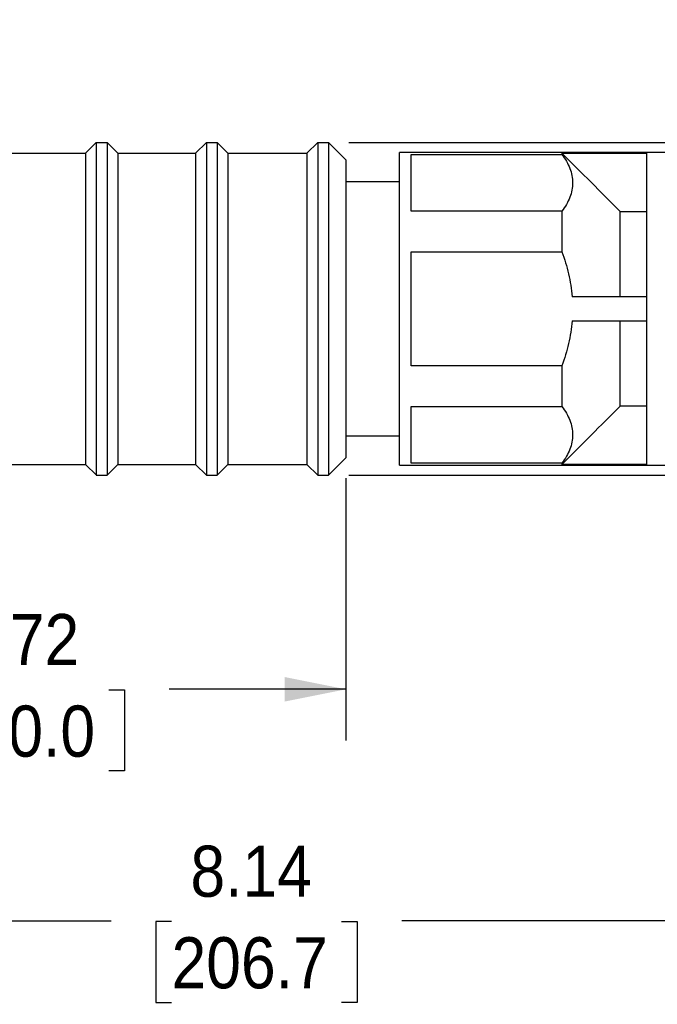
# Model space of a CAD drawing. Header units: inches. Extents: x 0 to 33, y 0 to 25.5.
# Tile 16 of 22: x 17.7 to 22.4, y 9.7 to 17. Entities that reach past the tile are written whole.
import ezdxf

# ---------------------------------------------------------------- set-up
doc = ezdxf.new("R2010")
doc.units = ezdxf.units.IN
doc.header["$LTSCALE"] = 3
doc.header["$MEASUREMENT"] = 0
doc.linetypes.add('SLD-Solid', pattern=[0])
doc.layers.add('DIMENSIONS', color=140, linetype='SLD-Solid', lineweight=25)
doc.styles.add('SLDTEXTSTYLE0', font='GOTHIC.TTF', dxfattribs={"width": 0.913})
doc.dimstyles.new('SLDDIMSTYLE2', dxfattribs={"dimtxt": 0.375, "dimasz": 0.45, "dimexe": 0, "dimexo": 0.0625, "dimgap": 0.09375, "dimtad": 0, "dimtih": 1, "dimtoh": 1, "dimrnd": 1e-09, "dimzin": 12, "dimdsep": 46, "dimtxsty": 'SLDTEXTSTYLE0', "dimsah": 1, "dimcen": 0.09, "dimadec": 0, "dimazin": 3, "dimtfac": 1, "dimtmove": 0, "dimatfit": 0, "dimfxl": 0, "dimfrac": 2, "dimtolj": 1, "dimtzin": 12, "dimarcsym": 0})
doc.dimstyles.new('SLDDIMSTYLE4', dxfattribs={"dimtxt": 0.375, "dimasz": 0.45, "dimexe": 0, "dimexo": 0.0625, "dimgap": 0.09375, "dimtad": 0, "dimtih": 1, "dimtoh": 1, "dimrnd": 1e-09, "dimzin": 12, "dimdsep": 46, "dimtxsty": 'SLDTEXTSTYLE0', "dimsah": 1, "dimcen": 0.09, "dimadec": 0, "dimazin": 3, "dimtfac": 1, "dimtofl": 0, "dimtmove": 0, "dimatfit": 3, "dimfxl": 0, "dimfrac": 2, "dimtolj": 1, "dimtzin": 12, "dimarcsym": 0})

# ---------------------------------------------------------------- blocks, each defined once
blk = doc.blocks.new('_D_4')
at = {"layer": 'DIMENSIONS'}
for p, q in [((20.1021, 13.5939), (20.1021, 11.6708)), ((15.3777, 13.3798), (15.3777, 11.6708)), ((15.3777, 12.0458), (16.6733, 12.0458)), ((17.1165, 12.043), (17.0022, 12.043)), ((17.0022, 12.043), (17.0022, 11.4477)), ((18.3633, 12.043), (18.4776, 12.043)), ((18.4776, 12.043), (18.4776, 11.4477)), ((20.1021, 12.0458), (18.8065, 12.0458)), ((17.0022, 11.4477), (17.1165, 11.4477)), ((18.4776, 11.4477), (18.3633, 11.4477))]:
    blk.add_line(p, q, dxfattribs=at)
for points in [[(15.3777, 12.0458), (15.8277, 11.9558), (15.8277, 12.1358)], [(20.1021, 12.0458), (19.6521, 12.1358), (19.6521, 11.9558)]]:
    blk.add_solid(points, dxfattribs=at)
at = {"layer": 'DIMENSIONS', "char_height": 0.375, "attachment_point": 1, "style": 'SLDTEXTSTYLE0'}
for s, insert in [('4.72', (17.255, 12.5981)), ('120.0', (17.1165, 11.9267))]:
    blk.add_mtext(s, dxfattribs=dict(at, insert=insert))
blk = doc.blocks.new('_D_5')
at = {"layer": 'DIMENSIONS'}
for p, q in [((23.5155, 13.5798), (23.5155, 9.9719)), ((15.3777, 13.3798), (15.3777, 9.9719)), ((15.3777, 10.3469), (18.38, 10.3469)), ((18.8231, 10.344), (18.7089, 10.344)), ((18.7089, 10.344), (18.7089, 9.7487)), ((20.07, 10.344), (20.1843, 10.344)), ((20.1843, 10.344), (20.1843, 9.7487)), ((23.5155, 10.3469), (20.5131, 10.3469)), ((18.7089, 9.7487), (18.8231, 9.7487)), ((20.1843, 9.7487), (20.07, 9.7487))]:
    blk.add_line(p, q, dxfattribs=at)
for points in [[(15.3777, 10.3469), (15.8277, 10.2569), (15.8277, 10.4369)], [(23.5155, 10.3469), (23.0655, 10.4369), (23.0655, 10.2569)]]:
    blk.add_solid(points, dxfattribs=at)
at = {"layer": 'DIMENSIONS', "char_height": 0.375, "attachment_point": 1, "style": 'SLDTEXTSTYLE0'}
for s, insert in [('8.14', (18.9617, 10.8992)), ('206.7', (18.8231, 10.2277))]:
    blk.add_mtext(s, dxfattribs=dict(at, insert=insert))
blk = doc.blocks.new('_D_7')
at = {"layer": 'DIMENSIONS'}
for p, q in [((28.9486, 16.0569), (28.9486, 16.9569)), ((20.1241, 16.0569), (25.714, 16.0569)), ((26.089, 16.0569), (29.3236, 16.0569)), ((28.4637, 14.8364), (28.3494, 14.8364)), ((28.3494, 14.8364), (28.3494, 14.2411)), ((29.4335, 14.8364), (29.5477, 14.8364)), ((29.5477, 14.8364), (29.5477, 14.2411)), ((28.3494, 14.2411), (28.4637, 14.2411)), ((29.5477, 14.2411), (29.4335, 14.2411)), ((20.1241, 13.6159), (25.714, 13.6159)), ((26.089, 13.6159), (29.3236, 13.6159)), ((28.9486, 13.6159), (28.9486, 12.7159))]:
    blk.add_line(p, q, dxfattribs=at)
for points in [[(28.9486, 16.0569), (29.0386, 16.5069), (28.8586, 16.5069)], [(28.9486, 13.6159), (28.8586, 13.1659), (29.0386, 13.1659)]]:
    blk.add_solid(points, dxfattribs=at)
at = {"layer": 'DIMENSIONS', "char_height": 0.375, "attachment_point": 1, "style": 'SLDTEXTSTYLE0'}
for s, insert in [('%%c', (28.1809, 15.3916)), ('2.44', (28.7464, 15.3916)), ('62.0', (28.4637, 14.7201))]:
    blk.add_mtext(s, dxfattribs=dict(at, insert=insert))

msp = doc.modelspace()

# ---------------------------------------------------------------- linework, layer by layer
for p, q in [((18.1926, 15.9781), (18.2714, 16.0569)), ((18.2714, 16.0569), (18.3501, 16.0569)), ((18.3501, 16.0569), (18.4289, 15.9781)), ((18.9997, 15.9781), (19.0785, 16.0569)), ((19.0785, 16.0569), (19.1572, 16.0569)), ((19.1572, 16.0569), (19.236, 15.9781)), ((19.8167, 15.9781), (19.8954, 16.0569)), ((19.8954, 16.0569), (19.9741, 16.0569)), ((19.9741, 16.0569), (20.1021, 15.9289)), ((17.6021, 15.9781), (18.1926, 15.9781)), ((18.4289, 15.9781), (18.9997, 15.9781)), ((19.236, 15.9781), (19.8167, 15.9781)), ((23.5155, 15.9821), (20.4958, 15.9821)), ((20.4958, 13.6907), (20.4958, 15.9821)), ((20.5813, 15.9691), (21.6868, 15.9691)), ((20.5813, 15.5517), (20.5813, 15.9691)), ((21.6868, 15.9786), (22.3068, 15.9786)), ((21.6868, 15.9786), (21.6868, 15.9691)), ((22.3068, 15.9786), (22.3068, 13.6941)), ((20.4958, 15.7673), (20.1021, 15.7673)), ((21.6868, 15.5517), (20.5813, 15.5517)), ((21.6868, 15.5517), (21.6868, 15.2538)), ((22.114, 14.925), (22.114, 15.5494)), ((22.114, 15.5494), (22.3068, 15.5494)), ((20.5813, 15.2538), (21.6868, 15.2538)), ((20.5813, 14.419), (20.5813, 15.2538)), ((22.3068, 14.925), (21.7619, 14.925)), ((21.7619, 14.7478), (22.3068, 14.7478)), ((22.114, 14.1234), (22.114, 14.7478)), ((21.6868, 14.419), (20.5813, 14.419)), ((21.6868, 14.419), (21.6868, 14.1211)), ((20.5813, 14.1211), (21.6868, 14.1211)), ((20.5813, 13.7037), (20.5813, 14.1211)), ((22.3068, 14.1234), (22.114, 14.1234)), ((20.1021, 13.9055), (20.4958, 13.9055)), ((19.9739, 13.6157), (20.1023, 13.7441)), ((17.6021, 13.6947), (18.1926, 13.6947)), ((18.1926, 13.6947), (18.2716, 13.6157)), ((18.3499, 13.6157), (18.4289, 13.6947)), ((18.4289, 13.6947), (18.9997, 13.6947)), ((18.9997, 13.6947), (19.0787, 13.6157)), ((19.157, 13.6157), (19.236, 13.6947)), ((19.236, 13.6947), (19.8167, 13.6947)), ((19.8167, 13.6947), (19.8956, 13.6157)), ((20.4958, 13.6907), (23.5155, 13.6907)), ((21.6868, 13.7037), (20.5813, 13.7037)), ((21.6868, 13.7037), (21.6868, 13.6941)), ((22.3068, 13.6941), (21.6868, 13.6941)), ((18.2714, 13.6159), (18.3501, 13.6159)), ((19.0785, 13.6159), (19.1572, 13.6159)), ((19.8954, 13.6159), (19.9741, 13.6159))]:
    msp.add_line(p, q)
for points, knots in [([(18.2714, 16.0569), (18.2714, 16.0556), (18.2714, 16.0532), (18.2714, 16.0337), (18.2714, 16.0028), (18.2714, 15.9596), (18.2714, 15.9049), (18.2714, 15.8392), (18.2714, 15.7631), (18.2714, 15.6776), (18.2714, 15.5834), (18.2714, 15.4814), (18.2714, 15.3729), (18.2714, 15.2588), (18.2714, 15.1404), (18.2714, 15.0188), (18.2714, 14.8954), (18.2714, 14.7714), (18.2714, 14.648), (18.2714, 14.5266), (18.2714, 14.4083), (18.2714, 14.2945), (18.2714, 14.1862), (18.2714, 14.0847), (18.2714, 13.9909), (18.2714, 13.9057), (18.2714, 13.8302), (18.2714, 13.765), (18.2714, 13.7109), (18.2714, 13.6682), (18.2714, 13.6379), (18.2714, 13.6192), (18.2714, 13.6172), (18.2714, 13.6162)], [0, 0, 0, 0, 0.032308, 0.064617, 0.096925, 0.129233, 0.161542, 0.19385, 0.226158, 0.258467, 0.290775, 0.323083, 0.355392, 0.3877, 0.420008, 0.452317, 0.484625, 0.516934, 0.549242, 0.58155, 0.613859, 0.646167, 0.678475, 0.710784, 0.743092, 0.7754, 0.807709, 0.840017, 0.872325, 0.904634, 0.936942, 0.96925, 1, 1, 1, 1]), ([(18.3501, 16.0569), (18.3501, 16.0556), (18.3501, 16.0532), (18.3501, 16.0337), (18.3501, 16.0028), (18.3501, 15.9596), (18.3501, 15.9049), (18.3501, 15.8392), (18.3501, 15.7632), (18.3501, 15.6776), (18.3501, 15.5834), (18.3501, 15.4815), (18.3501, 15.373), (18.3501, 15.2589), (18.3501, 15.1405), (18.3501, 15.0189), (18.3501, 14.8955), (18.3501, 14.7715), (18.3501, 14.6481), (18.3501, 14.5267), (18.3501, 14.4085), (18.3501, 14.2946), (18.3501, 14.1864), (18.3501, 14.0848), (18.3501, 13.991), (18.3501, 13.9058), (18.3501, 13.8303), (18.3501, 13.7651), (18.3501, 13.7109), (18.3501, 13.6683), (18.3501, 13.6379), (18.3501, 13.6192), (18.3501, 13.6172), (18.3501, 13.6162)], [0, 0, 0, 0, 0.032307, 0.064613, 0.09692, 0.129226, 0.161533, 0.193839, 0.226146, 0.258453, 0.290759, 0.323066, 0.355372, 0.387679, 0.419985, 0.452292, 0.484599, 0.516905, 0.549212, 0.581518, 0.613825, 0.646131, 0.678438, 0.710745, 0.743051, 0.775358, 0.807664, 0.839971, 0.872278, 0.904584, 0.936891, 0.969197, 1, 1, 1, 1]), ([(19.0785, 16.0569), (19.0785, 16.0569), (19.0785, 16.049), (19.0785, 16.0178), (19.0785, 15.9945), (19.0785, 15.9334), (19.0785, 15.8955), (19.0785, 15.8068), (19.0785, 15.7559), (19.0785, 15.6429), (19.0785, 15.5809), (19.0785, 15.448), (19.0785, 15.3772), (19.0785, 15.2296), (19.0785, 15.1528), (19.0785, 14.9961), (19.0785, 14.9163), (19.0785, 14.7565), (19.0785, 14.6766), (19.0785, 14.5199), (19.0785, 14.4431), (19.0785, 14.2955), (19.0785, 14.2247), (19.0785, 14.0919), (19.0785, 14.0299), (19.0785, 13.9169), (19.0785, 13.866), (19.0785, 13.7772), (19.0785, 13.7394), (19.0785, 13.6782), (19.0785, 13.6549), (19.0785, 13.6238), (19.0785, 13.6159), (19.0785, 13.6159)], [0, 0, 0, 0, 0.0625, 0.0625, 0.125, 0.125, 0.1875, 0.1875, 0.25, 0.25, 0.3125, 0.3125, 0.375, 0.375, 0.4375, 0.4375, 0.5, 0.5, 0.5625, 0.5625, 0.625, 0.625, 0.6875, 0.6875, 0.75, 0.75, 0.8125, 0.8125, 0.875, 0.875, 0.9375, 0.9375, 1, 1, 1, 1]), ([(19.1572, 16.0569), (19.1572, 16.0569), (19.1572, 16.049), (19.1572, 16.0178), (19.1572, 15.9945), (19.1572, 15.9334), (19.1572, 15.8955), (19.1572, 15.8068), (19.1572, 15.7559), (19.1572, 15.6429), (19.1572, 15.5809), (19.1572, 15.448), (19.1572, 15.3772), (19.1572, 15.2296), (19.1572, 15.1528), (19.1572, 14.9961), (19.1572, 14.9163), (19.1572, 14.7565), (19.1572, 14.6766), (19.1572, 14.5199), (19.1572, 14.4431), (19.1572, 14.2955), (19.1572, 14.2247), (19.1572, 14.0919), (19.1572, 14.0299), (19.1572, 13.9169), (19.1572, 13.866), (19.1572, 13.7772), (19.1572, 13.7394), (19.1572, 13.6782), (19.1572, 13.6549), (19.1572, 13.6238), (19.1572, 13.6159), (19.1572, 13.6159)], [0, 0, 0, 0, 0.0625, 0.0625, 0.125, 0.125, 0.1875, 0.1875, 0.25, 0.25, 0.3125, 0.3125, 0.375, 0.375, 0.4375, 0.4375, 0.5, 0.5, 0.5625, 0.5625, 0.625, 0.625, 0.6875, 0.6875, 0.75, 0.75, 0.8125, 0.8125, 0.875, 0.875, 0.9375, 0.9375, 1, 1, 1, 1]), ([(19.8954, 16.0569), (19.8954, 16.0569), (19.8954, 16.049), (19.8954, 16.0178), (19.8954, 15.9945), (19.8954, 15.9334), (19.8954, 15.8955), (19.8954, 15.8068), (19.8954, 15.7559), (19.8954, 15.6429), (19.8954, 15.5809), (19.8954, 15.448), (19.8954, 15.3772), (19.8954, 15.2296), (19.8954, 15.1528), (19.8954, 14.9961), (19.8954, 14.9163), (19.8954, 14.7565), (19.8954, 14.6766), (19.8954, 14.5199), (19.8954, 14.4431), (19.8954, 14.2955), (19.8954, 14.2247), (19.8954, 14.0919), (19.8954, 14.0299), (19.8954, 13.9169), (19.8954, 13.866), (19.8954, 13.7772), (19.8954, 13.7394), (19.8954, 13.6782), (19.8954, 13.6549), (19.8954, 13.6238), (19.8954, 13.6159), (19.8954, 13.6159)], [0, 0, 0, 0, 0.0625, 0.0625, 0.125, 0.125, 0.1875, 0.1875, 0.25, 0.25, 0.3125, 0.3125, 0.375, 0.375, 0.4375, 0.4375, 0.5, 0.5, 0.5625, 0.5625, 0.625, 0.625, 0.6875, 0.6875, 0.75, 0.75, 0.8125, 0.8125, 0.875, 0.875, 0.9375, 0.9375, 1, 1, 1, 1]), ([(19.9741, 16.0569), (19.9741, 16.0569), (19.9741, 16.049), (19.9741, 16.0178), (19.9741, 15.9945), (19.9741, 15.9334), (19.9741, 15.8955), (19.9741, 15.8068), (19.9741, 15.7559), (19.9741, 15.6429), (19.9741, 15.5809), (19.9741, 15.448), (19.9741, 15.3772), (19.9741, 15.2296), (19.9741, 15.1528), (19.9741, 14.9961), (19.9741, 14.9163), (19.9741, 14.7565), (19.9741, 14.6766), (19.9741, 14.5199), (19.9741, 14.4431), (19.9741, 14.2955), (19.9741, 14.2247), (19.9741, 14.0919), (19.9741, 14.0299), (19.9741, 13.9169), (19.9741, 13.866), (19.9741, 13.7772), (19.9741, 13.7394), (19.9741, 13.6782), (19.9741, 13.6549), (19.9741, 13.6238), (19.9741, 13.6159), (19.9741, 13.6159)], [0, 0, 0, 0, 0.0625, 0.0625, 0.125, 0.125, 0.1875, 0.1875, 0.25, 0.25, 0.3125, 0.3125, 0.375, 0.375, 0.4375, 0.4375, 0.5, 0.5, 0.5625, 0.5625, 0.625, 0.625, 0.6875, 0.6875, 0.75, 0.75, 0.8125, 0.8125, 0.875, 0.875, 0.9375, 0.9375, 1, 1, 1, 1]), ([(18.1926, 15.9781), (18.1926, 15.977), (18.1926, 15.9747), (18.1926, 15.9564), (18.1926, 15.9273), (18.1926, 15.8867), (18.1926, 15.8353), (18.1926, 15.7735), (18.1926, 15.7021), (18.1926, 15.6217), (18.1926, 15.5332), (18.1926, 15.4375), (18.1926, 15.3356), (18.1926, 15.2285), (18.1926, 15.1174), (18.1926, 15.0033), (18.1926, 14.8876), (18.1926, 14.7712), (18.1926, 14.6556), (18.1926, 14.5419), (18.1926, 14.4311), (18.1926, 14.3246), (18.1926, 14.2234), (18.1926, 14.1285), (18.1926, 14.0409), (18.1926, 13.9616), (18.1926, 13.8913), (18.1926, 13.8307), (18.1926, 13.7806), (18.1926, 13.7414), (18.1926, 13.7137), (18.1926, 13.6972), (18.1926, 13.6959), (18.1926, 13.6953)], [0, 0, 0, 0, 0.032383, 0.064766, 0.097149, 0.129532, 0.161916, 0.194299, 0.226682, 0.259065, 0.291448, 0.323831, 0.356214, 0.388597, 0.420981, 0.453364, 0.485747, 0.51813, 0.550513, 0.582896, 0.615279, 0.647662, 0.680046, 0.712429, 0.744812, 0.777195, 0.809578, 0.841961, 0.874344, 0.906727, 0.939111, 0.971494, 1, 1, 1, 1]), ([(18.4289, 15.9781), (18.4289, 15.9781), (18.4289, 15.9708), (18.4289, 15.9416), (18.4289, 15.9198), (18.4289, 15.8626), (18.4289, 15.8272), (18.4289, 15.7442), (18.4289, 15.6965), (18.4289, 15.5909), (18.4289, 15.5328), (18.4289, 15.4086), (18.4289, 15.3423), (18.4289, 15.2043), (18.4289, 15.1324), (18.4289, 14.9858), (18.4289, 14.9111), (18.4289, 14.7617), (18.4289, 14.6869), (18.4289, 14.5404), (18.4289, 14.4685), (18.4289, 14.3304), (18.4289, 14.2642), (18.4289, 14.1399), (18.4289, 14.0819), (18.4289, 13.9762), (18.4289, 13.9286), (18.4289, 13.8456), (18.4289, 13.8102), (18.4289, 13.753), (18.4289, 13.7312), (18.4289, 13.702), (18.4289, 13.6947), (18.4289, 13.6947)], [0, 0, 0, 0, 0.0625, 0.0625, 0.125, 0.125, 0.1875, 0.1875, 0.25, 0.25, 0.3125, 0.3125, 0.375, 0.375, 0.4375, 0.4375, 0.5, 0.5, 0.5625, 0.5625, 0.625, 0.625, 0.6875, 0.6875, 0.75, 0.75, 0.8125, 0.8125, 0.875, 0.875, 0.9375, 0.9375, 1, 1, 1, 1]), ([(18.9997, 15.9781), (18.9997, 15.9781), (18.9997, 15.9708), (18.9997, 15.9416), (18.9997, 15.9198), (18.9997, 15.8626), (18.9997, 15.8272), (18.9997, 15.7442), (18.9997, 15.6965), (18.9997, 15.5909), (18.9997, 15.5328), (18.9997, 15.4086), (18.9997, 15.3423), (18.9997, 15.2043), (18.9997, 15.1324), (18.9997, 14.9858), (18.9997, 14.9111), (18.9997, 14.7617), (18.9997, 14.6869), (18.9997, 14.5404), (18.9997, 14.4685), (18.9997, 14.3304), (18.9997, 14.2642), (18.9997, 14.1399), (18.9997, 14.0819), (18.9997, 13.9762), (18.9997, 13.9286), (18.9997, 13.8456), (18.9997, 13.8102), (18.9997, 13.753), (18.9997, 13.7312), (18.9997, 13.702), (18.9997, 13.6947), (18.9997, 13.6947)], [0, 0, 0, 0, 0.0625, 0.0625, 0.125, 0.125, 0.1875, 0.1875, 0.25, 0.25, 0.3125, 0.3125, 0.375, 0.375, 0.4375, 0.4375, 0.5, 0.5, 0.5625, 0.5625, 0.625, 0.625, 0.6875, 0.6875, 0.75, 0.75, 0.8125, 0.8125, 0.875, 0.875, 0.9375, 0.9375, 1, 1, 1, 1]), ([(19.236, 15.9781), (19.236, 15.9781), (19.236, 15.9708), (19.236, 15.9416), (19.236, 15.9198), (19.236, 15.8626), (19.236, 15.8272), (19.236, 15.7442), (19.236, 15.6965), (19.236, 15.5909), (19.236, 15.5328), (19.236, 15.4086), (19.236, 15.3423), (19.236, 15.2043), (19.236, 15.1324), (19.236, 14.9858), (19.236, 14.9111), (19.236, 14.7617), (19.236, 14.6869), (19.236, 14.5404), (19.236, 14.4685), (19.236, 14.3304), (19.236, 14.2642), (19.236, 14.1399), (19.236, 14.0819), (19.236, 13.9762), (19.236, 13.9286), (19.236, 13.8456), (19.236, 13.8102), (19.236, 13.753), (19.236, 13.7312), (19.236, 13.702), (19.236, 13.6947), (19.236, 13.6947)], [0, 0, 0, 0, 0.0625, 0.0625, 0.125, 0.125, 0.1875, 0.1875, 0.25, 0.25, 0.3125, 0.3125, 0.375, 0.375, 0.4375, 0.4375, 0.5, 0.5, 0.5625, 0.5625, 0.625, 0.625, 0.6875, 0.6875, 0.75, 0.75, 0.8125, 0.8125, 0.875, 0.875, 0.9375, 0.9375, 1, 1, 1, 1]), ([(19.8167, 15.9781), (19.8167, 15.9781), (19.8167, 15.9708), (19.8167, 15.9416), (19.8167, 15.9198), (19.8167, 15.8626), (19.8167, 15.8272), (19.8167, 15.7442), (19.8167, 15.6965), (19.8167, 15.5909), (19.8167, 15.5328), (19.8167, 15.4086), (19.8167, 15.3423), (19.8167, 15.2043), (19.8167, 15.1324), (19.8167, 14.9858), (19.8167, 14.9111), (19.8167, 14.7617), (19.8167, 14.6869), (19.8167, 14.5404), (19.8167, 14.4685), (19.8167, 14.3304), (19.8167, 14.2642), (19.8167, 14.1399), (19.8167, 14.0819), (19.8167, 13.9762), (19.8167, 13.9286), (19.8167, 13.8456), (19.8167, 13.8102), (19.8167, 13.753), (19.8167, 13.7312), (19.8167, 13.702), (19.8167, 13.6947), (19.8167, 13.6947)], [0, 0, 0, 0, 0.0625, 0.0625, 0.125, 0.125, 0.1875, 0.1875, 0.25, 0.25, 0.3125, 0.3125, 0.375, 0.375, 0.4375, 0.4375, 0.5, 0.5, 0.5625, 0.5625, 0.625, 0.625, 0.6875, 0.6875, 0.75, 0.75, 0.8125, 0.8125, 0.875, 0.875, 0.9375, 0.9375, 1, 1, 1, 1]), ([(21.6868, 15.9691), (21.7114, 15.9354), (21.7311, 15.9012), (21.7582, 15.8317), (21.7656, 15.7964), (21.7656, 15.7244), (21.7582, 15.689), (21.7311, 15.6195), (21.7114, 15.5854), (21.6868, 15.5517)], [0, 0, 0, 0, 0.25, 0.25, 0.5, 0.5, 0.75, 0.75, 1, 1, 1, 1]), ([(20.1021, 15.9289), (20.1021, 15.9289), (20.1021, 15.9288), (20.1021, 15.9281), (20.1021, 15.9271), (20.1021, 15.9256), (20.1021, 15.9237), (20.1021, 15.9214), (20.1021, 15.9187), (20.1021, 15.9155), (20.1021, 15.912), (20.1021, 15.9027), (20.1021, 15.8836), (20.1021, 15.8474), (20.1021, 15.8015), (20.1021, 15.7462), (20.1021, 15.6823), (20.1021, 15.6101), (20.1021, 15.5306), (20.1021, 15.4443), (20.1021, 15.3522), (20.1021, 15.2551), (20.1021, 15.154), (20.1021, 15.0499), (20.1021, 14.9436), (20.1021, 14.8364), (20.1021, 14.7291), (20.1021, 14.6229), (20.1021, 14.5187), (20.1021, 14.4176), (20.1021, 14.3205), (20.1021, 14.2284), (20.1021, 14.1422), (20.1021, 14.0626), (20.1021, 13.9905), (20.1021, 13.9265), (20.1021, 13.8713), (20.1021, 13.8254), (20.1021, 13.7892), (20.1021, 13.7689), (20.1021, 13.7583), (20.1021, 13.753), (20.1021, 13.7489), (20.1021, 13.746), (20.1021, 13.7442), (20.1021, 13.744), (20.1021, 13.7439)], [0, 0, 0, 0, 0.006266, 0.012523, 0.018772, 0.025017, 0.031259, 0.037502, 0.043747, 0.049997, 0.056254, 0.062521, 0.093767, 0.125018, 0.156264, 0.187515, 0.218761, 0.250012, 0.281258, 0.31251, 0.343755, 0.375007, 0.406252, 0.437504, 0.468749, 0.500001, 0.531247, 0.562498, 0.593744, 0.624995, 0.656241, 0.687492, 0.718738, 0.749989, 0.781235, 0.812486, 0.843732, 0.874983, 0.906229, 0.937481, 0.947918, 0.958334, 0.968739, 0.979144, 0.989561, 1, 1, 1, 1]), ([(21.6868, 15.2538), (21.7061, 15.201), (21.7225, 15.1473), (21.7417, 15.0651), (21.7472, 15.0374), (21.7561, 14.9814), (21.7596, 14.9531), (21.7619, 14.925)], [0, 0, 0, 0, 0.5, 0.5, 0.75, 0.75, 1, 1, 1, 1]), ([(21.7619, 14.7478), (21.7573, 14.6921), (21.7484, 14.6367), (21.7291, 14.554), (21.7217, 14.5264), (21.7054, 14.4722), (21.6965, 14.4454), (21.6868, 14.419)], [0, 0, 0, 0, 0.5, 0.5, 0.75, 0.75, 1, 1, 1, 1]), ([(21.6868, 14.1211), (21.7114, 14.0874), (21.7311, 14.0532), (21.7582, 13.9838), (21.7656, 13.9484), (21.7656, 13.8764), (21.7582, 13.8411), (21.7311, 13.7716), (21.7114, 13.7374), (21.6868, 13.7037)], [0, 0, 0, 0, 0.25, 0.25, 0.5, 0.5, 0.75, 0.75, 1, 1, 1, 1])]:
    msp.add_open_spline(points, degree=3, knots=knots)
for points in [[(21.6868, 15.9786), (21.8293, 15.8357), (21.9718, 15.6927), (22.114, 15.5494)], [(22.114, 14.1234), (21.9718, 13.9801), (21.8293, 13.8371), (21.6868, 13.6941)]]:
    msp.add_open_spline(points, degree=3)

# ---------------------------------------------------------------- dimensions: what is measured, and where the dimension line sits
at = {"layer": 'DIMENSIONS'}
dim = msp.add_linear_dim(base=(28.9486, 13.6159), p1=(19.9741, 16.0569), p2=(19.9741, 13.6159), angle=90, text='%%c<>', dimstyle='SLDDIMSTYLE2', dxfattribs=at)
dim.commit()
dim.dimension.update_dxf_attribs({"geometry": '_D_7', "text_midpoint": (28.9486, 14.8364), "dimtype": 160})
for base, p2, picture, middle in [((20.1021, 12.0458), (20.1021, 13.7439), '_D_4', (17.7399, 12.0458)), ((23.5155, 10.3469), (23.5155, 13.7298), '_D_5', (19.4466, 10.3469))]:
    dim = msp.add_linear_dim(base=base, p1=(15.3777, 13.5298), p2=p2, dimstyle='SLDDIMSTYLE4', dxfattribs=at)
    dim.commit()
    dim.dimension.update_dxf_attribs({"geometry": picture, "text_midpoint": middle, "dimtype": 160})

doc.saveas('drawing.dxf')
